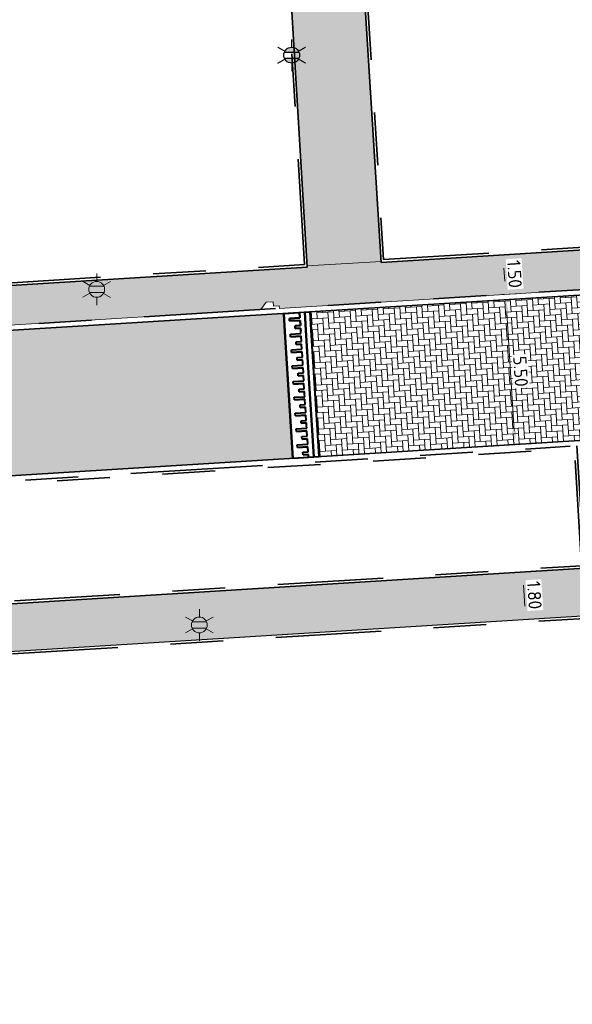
# Model space of a CAD drawing. Header units: metres. Extents: x 162305 to 163132, y 502542 to 502928.
# Tile 25 of 222: x 162465 to 162486, y 502634 to 502672. Entities that reach past the tile are written whole.
import ezdxf
from ezdxf.enums import TextEntityAlignment as Align

# ---------------------------------------------------------------- set-up
doc = ezdxf.new("R2010")
doc.units = ezdxf.units.M
for name, pattern in [('VH-OPSLUITBAND-SO', [10, 4, -2, 2, -2]), ('VH-TROTTOIRBAND-SO', [15, 5, -2, 2, -2, 2, -2]), ('ZZ-HIDDEN-SO', [4, 2, -2])]:
    doc.linetypes.add(name, pattern=pattern)
for name, color, linetype, lineweight, true_color in [('B-WE-OV-LICHTMAST-S-200', 190, 'Continuous', 18, 0x7f00ff), ('N-BH-VH-VERHARDING_TEGEL-Grijs', 253, 'Continuous', 13, 0x828282), ('N-WE-OV-LICHTMAST-S-200', 190, 'Continuous', 25, 0x7f00ff), ('N-WE-VH-KANTOPSLUITING_OPSLUITBAND_100X200-G', 150, 'VH-OPSLUITBAND-SO', 35, 0x007fff), ('N-WE-VH-KANTOPSLUITING_TROTTOIRBAND_180X200-G', 6, 'VH-TROTTOIRBAND-SO', 35, 0xff00ff)]:
    doc.layers.add(name, color=color, linetype=linetype, lineweight=lineweight, true_color=true_color)
for name, color, linetype, lineweight in [('N-BH-VH-DREMPEL_BESTRAAT_30KMU-G', 7, 'Continuous', 40), ('N-BH-VH-VERHARDING_BETONSTRAATSTEEN-Dremplateau', 1, 'Continuous', 13), ('N-WB-BANDEN-VOORKANTBAND', 2, 'Continuous', 30), ('N-WE-GR-GRAS-A-200', 62, 'Continuous', 18), ('N-WE-VH-KANTOPSLUITING_BETONRUG-G', 7, 'ZZ-HIDDEN-SO', 35), ('N-WE-VH-KANTOPSLUITING_VOORKANTBAND-G', 50, 'Continuous', 35), ('N-WE-VH-OPENVERHARDING_BETONSTRAATSTEEN-A', 92, 'Continuous', 18), ('N-WE-VH-OPENVERHARDING_BETONSTRAATSTEEN-A-200', 92, 'Continuous', 18), ('N-WE-VH-OPENVERHARDING_TEGEL-A', 92, 'Continuous', 18), ('X-XX-AL-M', 7, 'Continuous', 18)]:
    doc.layers.add(name, color=color, linetype=linetype, lineweight=lineweight)
doc.layers.add('X-XX-AL-HULPLIJN 01-G', color=1, linetype='Continuous', lineweight=18, true_color=0xff0000, plot=False)
doc.styles.add('NLCS-ISO', font='NLCS-ISO.ttf')
doc.styles.add('NLCS-ISO-M200-T25', font='NLCS-ISO.ttf', dxfattribs={"height": 0.5})
doc.dimstyles.new('NLCS-M200-T25-PIJL_L2_H2', dxfattribs={"dimscale": 0.2, "dimtxt": 2.5, "dimasz": 2.5, "dimexe": 2, "dimexo": 2, "dimgap": 0.7, "dimtad": 1, "dimzin": 0, "dimdsep": 46, "dimtxsty": 'NLCS-ISO-M200-T25', "dimcen": 0, "dimdle": 2, "dimclrd": 256, "dimclre": 256, "dimclrt": 256, "dimazin": 0, "dimtfac": 1, "dimtdec": 3, "dimtofl": 0, "dimtmove": 0, "dimatfit": 3, "dimfxl": 2, "dimfxlon": 1, "dimtfillclr": 256, "dimtolj": 1, "dimtzin": 0, "dimlwd": -1, "dimlwe": -1, "dimarcsym": 0})
pattern_1 = [(3.03605687, (0, 0), (0.29163426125, 0.165678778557), [0.3, -0.3]), (93.03605687, (0, 0), (-0.29957892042, -0.01588931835), [])]

# ---------------------------------------------------------------- blocks, each defined once
blk = doc.blocks.new('AnonymousCell121')
at = {"layer": 'N-BH-VH-DREMPEL_BESTRAAT_30KMU-G'}
for p, q in [((-0.669, 2.714), (-0.071, 2.751)), ((-0.626, 2.015), (-0.669, 2.714)), ((-0.626, 2.015), (-0.669, 2.714)), ((-0.669, 2.714), (-0.626, 2.015)), ((-0.626, 2.015), (-0.669, 2.714)), ((-0.058, 2.551), (-0.071, 2.751)), ((-0.071, 2.751), (-0.058, 2.551)), ((-0.058, 2.551), (-0.071, 2.751)), ((-0.071, 2.751), (-0.058, 2.551)), ((0.129, 2.763), (0.329, 2.776)), ((0.172, 2.065), (0.129, 2.763)), ((0.129, 2.763), (0.172, 2.065)), ((0.129, 2.763), (0.172, 2.065)), ((0.172, 2.065), (0.129, 2.763)), ((0.372, 2.077), (0.329, 2.776)), ((0.372, 2.077), (0.329, 2.776)), ((0.372, 2.077), (0.329, 2.776)), ((0.329, 2.776), (0.372, 2.077)), ((-0.457, 2.527), (-0.058, 2.551)), ((-0.058, 2.551), (-0.457, 2.527)), ((-0.457, 2.527), (-0.058, 2.551)), ((-0.058, 2.551), (-0.457, 2.527)), ((-0.451, 2.427), (-0.457, 2.527)), ((-0.457, 2.527), (-0.451, 2.427)), ((-0.451, 2.427), (-0.457, 2.527)), ((-0.457, 2.527), (-0.451, 2.427)), ((-0.451, 2.427), (-0.052, 2.451)), ((-0.451, 2.427), (-0.052, 2.451)), ((-0.052, 2.451), (-0.451, 2.427)), ((-0.451, 2.427), (-0.052, 2.451)), ((-0.239, 2.239), (-0.04, 2.252)), ((-0.04, 2.252), (-0.239, 2.239)), ((-0.239, 2.239), (-0.04, 2.252)), ((-0.04, 2.252), (-0.239, 2.239)), ((-0.04, 2.252), (-0.052, 2.451)), ((-0.052, 2.451), (-0.04, 2.252)), ((-0.04, 2.252), (-0.052, 2.451)), ((-0.052, 2.451), (-0.04, 2.252)), ((-0.552, 0.817), (-0.626, 2.015)), ((-0.626, 2.015), (-0.552, 0.817)), ((-0.42, 1.928), (-0.021, 1.952)), ((-0.42, 1.928), (-0.021, 1.952)), ((-0.414, 1.828), (-0.42, 1.928)), ((-0.414, 1.828), (-0.42, 1.928)), ((-0.233, 2.14), (-0.239, 2.239)), ((-0.239, 2.239), (-0.233, 2.14)), ((-0.233, 2.14), (-0.239, 2.239)), ((-0.239, 2.239), (-0.233, 2.14)), ((-0.233, 2.14), (-0.033, 2.152)), ((-0.233, 2.14), (-0.033, 2.152)), ((-0.033, 2.152), (-0.233, 2.14)), ((-0.233, 2.14), (-0.033, 2.152)), ((-0.027, 2.052), (-0.033, 2.152)), ((-0.033, 2.152), (-0.027, 2.052)), ((-0.027, 2.052), (-0.033, 2.152)), ((-0.033, 2.152), (-0.027, 2.052)), ((-0.021, 1.952), (-0.027, 2.052)), ((-0.021, 1.952), (-0.027, 2.052)), ((0.247, 0.867), (0.172, 2.065)), ((0.172, 2.065), (0.247, 0.867)), ((0.446, 0.879), (0.372, 2.077)), ((0.446, 0.879), (0.372, 2.077)), ((-0.414, 1.828), (-0.015, 1.853)), ((-0.015, 1.853), (-0.414, 1.828)), ((-0.202, 1.641), (-0.002, 1.653)), ((-0.202, 1.641), (-0.002, 1.653)), ((-0.196, 1.541), (-0.202, 1.641)), ((-0.196, 1.541), (-0.202, 1.641)), ((-0.196, 1.541), (0.004, 1.553)), ((0.004, 1.553), (-0.196, 1.541)), ((-0.002, 1.653), (-0.015, 1.853)), ((-0.002, 1.653), (-0.015, 1.853)), ((0.016, 1.354), (0.004, 1.553)), ((0.016, 1.354), (0.004, 1.553)), ((-0.383, 1.329), (0.016, 1.354)), ((-0.383, 1.329), (0.016, 1.354)), ((-0.377, 1.229), (-0.383, 1.329)), ((-0.377, 1.229), (-0.383, 1.329)), ((-0.377, 1.229), (0.022, 1.254)), ((0.022, 1.254), (-0.377, 1.229)), ((0.035, 1.054), (0.022, 1.254)), ((0.035, 1.054), (0.022, 1.254)), ((-0.477, -0.38), (-0.552, 0.817)), ((-0.552, 0.817), (-0.477, -0.38)), ((-0.346, 0.73), (0.053, 0.755)), ((-0.346, 0.73), (0.053, 0.755)), ((-0.165, 1.042), (0.035, 1.054)), ((-0.165, 1.042), (0.035, 1.054)), ((-0.159, 0.942), (-0.165, 1.042)), ((-0.159, 0.942), (-0.165, 1.042)), ((-0.159, 0.942), (0.041, 0.954)), ((0.041, 0.954), (-0.159, 0.942)), ((0.047, 0.855), (0.041, 0.954)), ((0.047, 0.855), (0.041, 0.954)), ((0.053, 0.755), (0.047, 0.855)), ((0.053, 0.755), (0.047, 0.855)), ((0.321, -0.331), (0.247, 0.867)), ((0.247, 0.867), (0.321, -0.331)), ((0.521, -0.318), (0.446, 0.879)), ((0.521, -0.318), (0.446, 0.879)), ((-0.34, 0.63), (-0.346, 0.73)), ((-0.34, 0.63), (-0.346, 0.73)), ((-0.34, 0.63), (0.06, 0.655)), ((0.06, 0.655), (-0.34, 0.63)), ((-0.128, 0.443), (0.072, 0.455)), ((-0.128, 0.443), (0.072, 0.455)), ((-0.122, 0.343), (-0.128, 0.443)), ((-0.122, 0.343), (-0.128, 0.443)), ((0.072, 0.455), (0.06, 0.655)), ((0.072, 0.455), (0.06, 0.655)), ((-0.309, 0.131), (0.09, 0.156)), ((-0.309, 0.131), (0.09, 0.156)), ((-0.303, 0.031), (-0.309, 0.131)), ((-0.303, 0.031), (-0.309, 0.131)), ((-0.303, 0.031), (0.097, 0.056)), ((0.097, 0.056), (-0.303, 0.031)), ((-0.122, 0.343), (0.078, 0.356)), ((0.078, 0.356), (-0.122, 0.343)), ((0.09, 0.156), (0.078, 0.356)), ((0.09, 0.156), (0.078, 0.356)), ((0.109, -0.144), (0.097, 0.056)), ((0.109, -0.144), (0.097, 0.056)), ((-0.091, -0.156), (0.109, -0.144)), ((-0.091, -0.156), (0.109, -0.144)), ((-0.084, -0.256), (-0.091, -0.156)), ((-0.084, -0.256), (-0.091, -0.156)), ((-0.084, -0.256), (0.115, -0.243)), ((0.115, -0.243), (-0.084, -0.256)), ((0.121, -0.343), (0.115, -0.243)), ((0.121, -0.343), (0.115, -0.243)), ((0.128, -0.443), (0.121, -0.343)), ((0.128, -0.443), (0.121, -0.343)), ((0.395, -1.528), (0.321, -0.331)), ((0.321, -0.331), (0.395, -1.528)), ((0.595, -1.516), (0.521, -0.318)), ((0.595, -1.516), (0.521, -0.318)), ((-0.403, -1.578), (-0.477, -0.38)), ((-0.477, -0.38), (-0.403, -1.578)), ((-0.272, -0.468), (0.128, -0.443)), ((-0.272, -0.468), (0.128, -0.443)), ((-0.265, -0.568), (-0.272, -0.468)), ((-0.265, -0.568), (-0.272, -0.468)), ((-0.265, -0.568), (0.134, -0.543)), ((0.134, -0.543), (-0.265, -0.568)), ((-0.053, -0.755), (0.146, -0.742)), ((-0.053, -0.755), (0.146, -0.742)), ((0.146, -0.742), (0.134, -0.543)), ((0.146, -0.742), (0.134, -0.543)), ((-0.234, -1.067), (0.165, -1.042)), ((-0.234, -1.067), (0.165, -1.042)), ((-0.228, -1.166), (-0.234, -1.067)), ((-0.228, -1.166), (-0.234, -1.067)), ((-0.047, -0.855), (-0.053, -0.755)), ((-0.047, -0.855), (-0.053, -0.755)), ((-0.047, -0.855), (0.152, -0.842)), ((0.152, -0.842), (-0.047, -0.855)), ((0.165, -1.042), (0.152, -0.842)), ((0.165, -1.042), (0.152, -0.842)), ((-0.228, -1.166), (0.171, -1.142)), ((0.171, -1.142), (-0.228, -1.166)), ((-0.016, -1.354), (0.183, -1.341)), ((-0.016, -1.354), (0.183, -1.341)), ((-0.01, -1.453), (-0.016, -1.354)), ((-0.01, -1.453), (-0.016, -1.354)), ((-0.01, -1.453), (0.19, -1.441)), ((0.19, -1.441), (-0.01, -1.453)), ((0.183, -1.341), (0.171, -1.142)), ((0.183, -1.341), (0.171, -1.142)), ((0.196, -1.541), (0.19, -1.441)), ((0.196, -1.541), (0.19, -1.441)), ((-0.329, -2.776), (-0.403, -1.578)), ((-0.403, -1.578), (-0.329, -2.776)), ((-0.197, -1.665), (0.202, -1.641)), ((-0.197, -1.665), (0.202, -1.641)), ((-0.191, -1.765), (-0.197, -1.665)), ((-0.191, -1.765), (-0.197, -1.665)), ((-0.191, -1.765), (0.208, -1.74)), ((0.208, -1.74), (-0.191, -1.765)), ((0.202, -1.641), (0.196, -1.541)), ((0.202, -1.641), (0.196, -1.541)), ((0.221, -1.94), (0.208, -1.74)), ((0.221, -1.94), (0.208, -1.74)), ((0.47, -2.726), (0.395, -1.528)), ((0.395, -1.528), (0.47, -2.726)), ((0.669, -2.714), (0.595, -1.516)), ((0.669, -2.714), (0.595, -1.516)), ((-0.16, -2.264), (0.239, -2.239)), ((-0.16, -2.264), (0.239, -2.239)), ((0.021, -1.952), (0.221, -1.94)), ((0.021, -1.952), (0.221, -1.94)), ((0.027, -2.052), (0.021, -1.952)), ((0.027, -2.052), (0.021, -1.952)), ((0.027, -2.052), (0.227, -2.04)), ((0.227, -2.04), (0.027, -2.052)), ((0.239, -2.239), (0.227, -2.04)), ((0.239, -2.239), (0.227, -2.04)), ((-0.154, -2.364), (-0.16, -2.264)), ((-0.154, -2.364), (-0.16, -2.264)), ((-0.154, -2.364), (0.245, -2.339)), ((0.245, -2.339), (-0.154, -2.364)), ((0.058, -2.551), (0.258, -2.539)), ((0.058, -2.551), (0.258, -2.539)), ((0.064, -2.651), (0.058, -2.551)), ((0.064, -2.651), (0.058, -2.551)), ((0.258, -2.539), (0.245, -2.339)), ((0.258, -2.539), (0.245, -2.339)), ((-0.329, -2.776), (0.669, -2.714)), ((-0.329, -2.776), (0.27, -2.739)), ((0.064, -2.651), (0.264, -2.639)), ((0.264, -2.639), (0.064, -2.651)), ((0.27, -2.739), (0.264, -2.639)), ((0.27, -2.739), (0.264, -2.639)), ((0.47, -2.726), (0.669, -2.714))]:
    blk.add_line(p, q, dxfattribs=at)
blk = doc.blocks.new('*D83')
at = {"layer": 'Defpoints', "color": 0, "transparency": 16777216}
for p in [(162482.69, 502662.698), (162482.427, 502661.179)]:
    blk.add_point(p, dxfattribs=at)
at = {"layer": 'X-XX-AL-M', "transparency": 16777216}
for p, q in [((162482.876, 502662.71), (162483.275, 502662.735)), ((162482.907, 502662.211), (162482.938, 502661.712)), ((162482.827, 502661.204), (162483.368, 502661.237))]:
    blk.add_line(p, q, dxfattribs=at)
for points in [[(162482.99, 502662.216), (162482.824, 502662.206), (162482.876, 502662.71)], [(162483.021, 502661.717), (162482.855, 502661.707), (162482.969, 502661.213)]]:
    blk.add_solid(points, dxfattribs=at)
at = {"layer": 'X-XX-AL-M', "transparency": 16777216, "insert": (162483.312, 502661.985), "char_height": 0.5, "attachment_point": 5, "rotation": 273.5531, "style": 'NLCS-ISO-M200-T25', "bg_fill": 3, "box_fill_scale": 1.1, "bg_fill_color": 256, "bg_fill_true_color": 13158600, "bg_fill_transparency": 0}
blk.add_mtext('\\A1;1.50', dxfattribs=at)
at = {"layer": 'Defpoints', "color": 0, "transparency": 16777216}
blk.add_point((162482.969, 502661.213), dxfattribs=at)
blk = doc.blocks.new('*D84')
at = {"layer": 'Defpoints', "color": 0, "transparency": 16777216}
for p in [(162482.981, 502661.013), (162483.588, 502661.051), (162484.048, 502655.569)]:
    blk.add_point(p, dxfattribs=at)
at = {"layer": 'X-XX-AL-M', "transparency": 16777216}
for p, q in [((162483.189, 502661.026), (162482.582, 502660.988)), ((162483.291, 502656.023), (162483.012, 502660.514)), ((162483.648, 502655.544), (162482.923, 502655.499))]:
    blk.add_line(p, q, dxfattribs=at)
for points in [[(162483.095, 502660.519), (162482.929, 502660.509), (162482.981, 502661.013)], [(162483.374, 502656.028), (162483.208, 502656.018), (162483.322, 502655.524)]]:
    blk.add_solid(points, dxfattribs=at)
at = {"layer": 'X-XX-AL-M', "transparency": 16777216, "insert": (162483.541, 502658.293), "char_height": 0.5, "attachment_point": 5, "rotation": 273.5531, "style": 'NLCS-ISO-M200-T25', "bg_fill": 3, "box_fill_scale": 1.1, "bg_fill_color": 256, "bg_fill_true_color": 13158600, "bg_fill_transparency": 0}
blk.add_mtext('\\A1;5.50', dxfattribs=at)
blk = doc.blocks.new('*D85')
at = {"layer": 'Defpoints', "color": 0, "transparency": 16777216}
blk.add_point((162483.513, 502650.676), dxfattribs=at)
at = {"layer": 'X-XX-AL-M', "transparency": 16777216}
for p, q in [((162483.619, 502650.683), (162484.018, 502650.708)), ((162483.7, 502649.385), (162483.65, 502650.184)), ((162483.731, 502648.886), (162483.331, 502648.861))]:
    blk.add_line(p, q, dxfattribs=at)
for points in [[(162483.733, 502650.189), (162483.567, 502650.179), (162483.619, 502650.683)], [(162483.783, 502649.39), (162483.617, 502649.38), (162483.731, 502648.886)]]:
    blk.add_solid(points, dxfattribs=at)
at = {"layer": 'X-XX-AL-M', "transparency": 16777216, "insert": (162484.064, 502649.809), "char_height": 0.5, "attachment_point": 5, "rotation": 273.5531, "style": 'NLCS-ISO-M200-T25', "bg_fill": 3, "box_fill_scale": 1.1, "bg_fill_color": 256, "bg_fill_true_color": 13158600, "bg_fill_transparency": 0}
blk.add_mtext('\\A1;1.80', dxfattribs=at)
at = {"layer": 'Defpoints', "color": 0, "transparency": 16777216}
for p in [(162483.619, 502650.683), (162483.731, 502648.886)]:
    blk.add_point(p, dxfattribs=at)
blk = doc.blocks.new('B-SOV-LICHTMAST-SO')
for p, q in [((0, 1.5), (0, 3)), ((-1.3, 0.75), (-2.6, 1.5)), ((1.3, 0.75), (2.6, 1.5)), ((-1.3, -0.75), (-2.6, -1.5)), ((0, -1.5), (0, -3)), ((1.3, -0.75), (2.6, -1.5))]:
    blk.add_line(p, q)
at = {"flags": 128}
for points in [[(-1.38, 0.59), (1.38, 0.59)], [(-1.38, -0.59), (1.38, -0.59)]]:
    blk.add_lwpolyline(points, dxfattribs=at)
blk.add_circle((0, 0), 1.5)
at = {"style": 'NLCS-ISO'}
blk.add_attdef('TYPE', text='', height=1.8, dxfattribs=at).set_placement((0, 3), align=Align.BOTTOM_CENTER)
blk = doc.blocks.new('SOV-LICHTMAST-SO')
h = blk.add_hatch(color=256)
h.paths.add_polyline_path([(1.38, 0.59, 0.658505), (-1.38, 0.59)])
h.paths.add_polyline_path([(-1.38, -0.59, 0.658505), (1.38, -0.59)])
at = {"flags": 128}
for points in [[(0, 1.5), (0, 3)], [(-2.6, 1.5), (-1.3, 0.75)], [(-1.38, 0.59), (1.38, 0.59)], [(1.3, 0.75), (2.6, 1.5)], [(-2.6, -1.5), (-1.3, -0.75)], [(-1.38, -0.59), (1.38, -0.59)], [(0, -1.5), (0, -3)], [(2.6, -1.5), (1.3, -0.75)]]:
    blk.add_lwpolyline(points, dxfattribs=at)
blk.add_circle((0, 0), 1.5)
at = {"style": 'NLCS-ISO'}
blk.add_attdef('TYPE', text='', height=1.8, dxfattribs=at).set_placement((0, 3), align=Align.BOTTOM_CENTER)

msp = doc.modelspace()

# ---------------------------------------------------------------- hatches: boundary and pattern name
at = {"layer": 'N-WE-GR-GRAS-A-200'}
h = msp.add_hatch(dxfattribs=at)
h.set_pattern_fill('AGR-GRAS_02-SO', color=256, scale=0.2, style=0, pattern_type=2)
h.set_pattern_definition([(0, (0, 0), (2, 2), [0.5, -1.5]), (0, (1.1, 1.2), (2, 2), [0.5, -1.5]), (90, (0.2, 0.7), (-2, 2), [0.5, -1.5]), (90, (1, 1.4), (-2, 2), [0.5, -1.5]), (45, (0.4, 1.4), (0, 2), [0.5, -2.328427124]), (135, (1.1, 0), (-2, 0), [0.5, -2.328427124]), (26.5650512, (0.5, 0.6), (2, 8e-10), [0.5, -3.972135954]), (26.5650512, (1.4, 1.6), (2, 8e-10), [0.5, -3.972135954]), (63.43494882, (1.4, 0), (1e-10, 2), [0.5, -3.972135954]), (63.43494882, (0.5, 0.9), (1e-10, 2), [0.5, -3.972135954]), (63.43494882, (1.2, 0.4), (1e-10, 2), [0.5, -3.972135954]), (116.5650512, (0, 1.1), (-8e-10, 2), [0.5, -3.972135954]), (153.43494882, (0.4, 0.3), (-2, 1e-10), [0.5, -3.972135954])])
h.paths.add_polyline_path([(162421.517, 502819.726), (162435.034, 502820.576), (162435.169, 502820.432), (162435.343, 502820.275), (162435.553, 502820.121), (162435.897, 502819.944), (162436.228, 502819.841), (162436.649, 502819.789), (162442.014, 502820.095), (162442.181, 502820.21), (162442.325, 502817.953), (162445.008, 502818.123), (162446.244, 502817.251), (162443.192, 502817.061), (162443.511, 502811.925), (162442.505, 502811.858), (162442.17, 502817.226), (162424.634, 502816.13), (162424.643, 502815.982), (162424.967, 502810.771), (162422.081, 502810.59)])
edge = h.paths.add_edge_path(flags=16)
edge.add_ellipse((162362.043, 502852.57), major_axis=(-0.0024, 0.0374), ratio=0.999228, start_angle=0, end_angle=360, ccw=False)
edge = h.paths.add_edge_path(flags=16)
edge.add_ellipse((162362.585, 502843.074), major_axis=(-0.0024, 0.0374), ratio=0.999228, start_angle=0, end_angle=360, ccw=False)
edge = h.paths.add_edge_path(flags=16)
edge.add_ellipse((162361.375, 502862.47), major_axis=(-0.0024, 0.0374), ratio=0.999228, start_angle=0, end_angle=360, ccw=False)
h.paths.add_polyline_path([(162362.219, 502859.55), (162362.319, 502859.557), (162363.515, 502840.078), (162363.415, 502840.072), (162363.443, 502839.623), (162363.543, 502839.629), (162363.629, 502838.217), (162362.822, 502838.159), (162362.786, 502838.484), (162362.788, 502838.484), (162362.758, 502838.774), (162362.163, 502845.491), (162360.898, 502866.676), (162361.878, 502866.739), (162362.291, 502860.006), (162362.191, 502860)])
h.paths.add_polyline_path([(162370.36, 502859.13), (162370.182, 502861.923), (162370.463, 502861.92), (162370.486, 502861.402), (162370.779, 502861.415), (162370.814, 502860.896), (162371.337, 502860.935), (162371.387, 502859.961), (162371.777, 502859.979), (162371.78, 502859.223)])
edge = h.paths.add_edge_path(flags=16)
edge.add_ellipse((162389.544, 502924.307), major_axis=(-0.0024, 0.0375), ratio=0.999228, start_angle=0, end_angle=360, ccw=False)
edge = h.paths.add_edge_path(flags=16)
edge.add_ellipse((162379.964, 502923.711), major_axis=(-0.0024, 0.0375), ratio=0.999228, start_angle=0, end_angle=360, ccw=False)
h.paths.add_polyline_path([(162371.042, 502923.041), (162371.029, 502923.547), (162371.022, 502923.655), (162398.112, 502925.305), (162398.145, 502924.764)])
edge = h.paths.add_edge_path(flags=16)
edge.add_ellipse((162472.361, 502871.473), major_axis=(-0.0024, 0.0375), ratio=0.999228, start_angle=0, end_angle=360, ccw=False)
edge = h.paths.add_edge_path(flags=16)
edge.add_ellipse((162472.286, 502872.403), major_axis=(-0.0024, 0.0375), ratio=0.999228, start_angle=0, end_angle=360, ccw=False)
edge = h.paths.add_edge_path(flags=16)
edge.add_ellipse((162481.311, 502872.974), major_axis=(-0.0024, 0.0375), ratio=0.999228, start_angle=0, end_angle=360, ccw=False)
edge = h.paths.add_edge_path(flags=16)
edge.add_ellipse((162481.4, 502872.078), major_axis=(-0.0024, 0.0375), ratio=0.999228, start_angle=0, end_angle=360, ccw=False)
edge = h.paths.add_edge_path(flags=16)
edge.add_ellipse((162491.481, 502873.637), major_axis=(-0.0024, 0.0375), ratio=0.999228, start_angle=0, end_angle=360, ccw=False)
edge = h.paths.add_edge_path()
edge.add_line((162491.614, 502871.718), (162490.496, 502871.657))
edge.add_line((162490.496, 502871.657), (162490.491, 502871.77))
edge.add_line((162490.491, 502871.77), (162478.157, 502870.992))
edge.add_line((162478.157, 502870.992), (162470.974, 502870.605))
edge.add_line((162470.974, 502870.605), (162470.856, 502872.5))
edge.add_line((162470.856, 502872.5), (162485.627, 502873.415))
edge.add_line((162485.627, 502873.415), (162493.227, 502873.874))
edge.add_line((162493.227, 502873.874), (162492.846, 502880.392))
edge.add_line((162492.846, 502880.392), (162493.987, 502880.465))
edge.add_line((162493.987, 502880.465), (162494.519, 502871.874))
edge.add_line((162494.519, 502871.874), (162491.646, 502871.719))
edge.add_ellipse((162491.628, 502871.752), major_axis=(-0.0024, 0.0375), ratio=0.999228, start_angle=204.2611, end_angle=514.6215)
h.paths.add_polyline_path([(162503.076, 502855.443), (162503.175, 502855.449), (162503.182, 502855.349), (162507.723, 502855.63), (162508.325, 502845.898), (162508.826, 502845.929), (162509.922, 502845.996), (162508.48, 502869.305), (162502.561, 502868.939), (162502.362, 502868.295), (162502.373, 502866.891)])
h.paths.add_polyline_path([(162538.734, 502870.453), (162538.737, 502870.459), (162538.743, 502870.478), (162538.747, 502870.497), (162538.75, 502870.516), (162538.751, 502870.535), (162538.75, 502870.553), (162538.747, 502870.572), (162538.743, 502870.591), (162538.737, 502870.611), (162538.729, 502870.629), (162538.722, 502870.641), (162538.703, 502870.938), (162537.951, 502870.89), (162537.968, 502870.619), (162537.965, 502870.611), (162537.958, 502870.591), (162537.954, 502870.572), (162537.952, 502870.553), (162537.951, 502870.535), (162537.952, 502870.516), (162537.954, 502870.497), (162537.958, 502870.478), (162537.965, 502870.459), (162537.973, 502870.44), (162537.98, 502870.426), (162537.999, 502870.138), (162538.751, 502870.186)], flags=16)
edge = h.paths.add_edge_path(flags=16)
edge.add_ellipse((162531.906, 502869.982), major_axis=(-0.25, 0), ratio=1, start_angle=-146.5113, end_angle=206.759, ccw=False)
edge.add_line((162532.115, 502870.12), (162532.13, 502870.095))
edge = h.paths.add_edge_path(flags=16)
edge.add_ellipse((162511.919, 502869.277), major_axis=(-0.0024, 0.0375), ratio=0.999228, start_angle=0, end_angle=360, ccw=False)
edge = h.paths.add_edge_path(flags=16)
edge.add_ellipse((162522.497, 502868.462), major_axis=(-0.0024, 0.0375), ratio=0.999228, start_angle=0, end_angle=360, ccw=False)
edge = h.paths.add_edge_path(flags=16)
edge.add_ellipse((162522.447, 502869.89), major_axis=(-0.0024, 0.0375), ratio=0.999228, start_angle=0, end_angle=360, ccw=False)
edge = h.paths.add_edge_path(flags=16)
edge.add_ellipse((162532.379, 502869.057), major_axis=(-0.0024, 0.0375), ratio=0.999228, start_angle=0, end_angle=360, ccw=False)
edge = h.paths.add_edge_path()
edge.add_line((162511.902, 502867.747), (162510.21, 502867.645))
edge.add_line((162510.21, 502867.645), (162510.109, 502869.306))
edge.add_line((162510.109, 502869.306), (162538.74, 502871.078))
edge.add_line((162538.74, 502871.078), (162538.844, 502869.377))
edge.add_line((162538.844, 502869.377), (162511.943, 502867.75))
edge.add_ellipse((162511.92, 502867.78), major_axis=(-0.0024, 0.0375), ratio=0.999228, start_angle=212.8954, end_angle=506.7392)
edge = h.paths.add_edge_path(flags=16)
edge.add_ellipse((162554.017, 502704.407), major_axis=(-0.25, 0), ratio=1, start_angle=-19.7806, end_angle=333.4897, ccw=False)
edge.add_line((162553.781, 502704.492), (162553.793, 502704.519))
edge = h.paths.add_edge_path()
edge.add_ellipse((162551.443, 502714.761), major_axis=(-0.579, 0), ratio=1, start_angle=88.3276, end_angle=98.4248)
edge.add_line((162551.528, 502714.188), (162556.303, 502714.513))
edge.add_line((162556.303, 502714.513), (162556.577, 502710.125))
edge.add_line((162556.577, 502710.125), (162556.776, 502710.137))
edge.add_line((162556.776, 502710.137), (162556.846, 502709.236))
edge.add_line((162556.846, 502709.236), (162552.732, 502708.974))
edge.add_line((162552.732, 502708.974), (162552.986, 502704.982))
edge.add_line((162552.986, 502704.982), (162557.154, 502705.248))
edge.add_line((162557.154, 502705.248), (162557.171, 502705.029))
edge.add_line((162557.171, 502705.029), (162577.095, 502706.273))
edge.add_line((162577.095, 502706.273), (162577.219, 502706.826))
edge.add_line((162577.219, 502706.826), (162577.305, 502705.378))
edge.add_line((162577.305, 502705.378), (162549.792, 502703.693))
edge.add_line((162549.792, 502703.693), (162549.16, 502713.814))
edge.add_line((162549.16, 502713.814), (162549.362, 502713.826))
edge.add_line((162549.362, 502713.826), (162549.356, 502713.926))
edge.add_line((162549.356, 502713.926), (162550.264, 502713.982))
edge.add_ellipse((162550.22, 502714.681), major_axis=(-0.7, 0), ratio=1, start_angle=93.5531, end_angle=128.9932)
edge.add_line((162550.661, 502714.137), (162551.426, 502714.182))
edge = h.paths.add_edge_path(flags=16)
edge.add_ellipse((162508.182, 502708.963), major_axis=(-0.0024, 0.0375), ratio=0.999228, start_angle=0, end_angle=360, ccw=False)
edge = h.paths.add_edge_path(flags=16)
edge.add_ellipse((162498.418, 502708.139), major_axis=(-0.0024, 0.0375), ratio=0.999228, start_angle=0, end_angle=360, ccw=False)
edge = h.paths.add_edge_path(flags=16)
edge.add_ellipse((162487.929, 502707.676), major_axis=(-0.0024, 0.0375), ratio=0.999228, start_angle=0, end_angle=360, ccw=False)
edge = h.paths.add_edge_path(flags=16)
edge.add_ellipse((162478.214, 502707.105), major_axis=(-0.0024, 0.0375), ratio=0.999228, start_angle=0, end_angle=360, ccw=False)
h.paths.add_polyline_path([(162476.685, 502707.087), (162505.879, 502708.912), (162539.79, 502710.978), (162539.851, 502709.987), (162476.746, 502706.099)])
edge = h.paths.add_edge_path(flags=16)
edge.add_ellipse((162395.834, 502721.362), major_axis=(-0.0024, 0.0374), ratio=0.999228, start_angle=0, end_angle=360, ccw=False)
edge = h.paths.add_edge_path(flags=16)
edge.add_ellipse((162396.47, 502711.185), major_axis=(-0.0024, 0.0374), ratio=0.999228, start_angle=0, end_angle=360, ccw=False)
edge = h.paths.add_edge_path()
edge.add_line((162395.383, 502731.715), (162396.765, 502708.907))
edge.add_line((162396.765, 502708.907), (162397.036, 502704.3))
edge.add_line((162397.036, 502704.3), (162396.295, 502704.256))
edge.add_line((162396.295, 502704.256), (162395.798, 502704.697))
edge.add_line((162395.798, 502704.697), (162394.018, 502733.935))
edge.add_line((162394.018, 502733.935), (162394.9, 502734.934))
edge.add_line((162394.9, 502734.934), (162395.187, 502734.952))
edge.add_line((162395.187, 502734.952), (162395.379, 502731.782))
edge.add_ellipse((162395.364, 502731.747), major_axis=(-0.0024, 0.0374), ratio=0.999228, start_angle=333.5251, end_angle=566.1217)
edge = h.paths.add_edge_path(flags=16)
edge.add_ellipse((162599.331, 502707.364), major_axis=(-0.0024, 0.0375), ratio=0.999228, start_angle=0, end_angle=360, ccw=False)
edge = h.paths.add_edge_path(flags=16)
edge.add_ellipse((162589.565, 502706.823), major_axis=(-0.0024, 0.0375), ratio=0.999228, start_angle=0, end_angle=360, ccw=False)
edge = h.paths.add_edge_path()
edge.add_ellipse((162583.961, 502706.24), major_axis=(-0.25, 0), ratio=1, start_angle=93.4892, end_angle=273.4892)
edge.add_line((162583.945, 502706.489), (162583.943, 502706.535))
edge.add_line((162583.943, 502706.535), (162608.977, 502708.062))
edge.add_line((162608.977, 502708.062), (162609.022, 502707.322))
edge.add_line((162609.022, 502707.322), (162583.988, 502705.788))
edge.add_line((162583.988, 502705.788), (162583.976, 502705.99))
edge = h.paths.add_edge_path(flags=16)
edge.add_ellipse((162616.144, 502666.519), major_axis=(-0.0024, 0.0374), ratio=0.999228, start_angle=0, end_angle=360, ccw=False)
edge = h.paths.add_edge_path(flags=16)
edge.add_ellipse((162615.418, 502676.401), major_axis=(-0.0024, 0.0374), ratio=0.999228, start_angle=0, end_angle=360, ccw=False)
edge = h.paths.add_edge_path()
edge.add_ellipse((162615.429, 502664.807), major_axis=(-0.25, 0), ratio=1, start_angle=33.4892, end_angle=333.4892)
edge.add_line((162615.205, 502664.919), (162615.153, 502664.945))
edge.add_line((162615.153, 502664.945), (162613.958, 502684.042))
edge.add_line((162613.958, 502684.042), (162615.141, 502684.116))
edge.add_line((162615.141, 502684.116), (162615.159, 502683.799))
edge.add_line((162615.159, 502683.799), (162616.307, 502665.548))
edge.add_line((162616.307, 502665.548), (162616.303, 502665.534))
edge.add_line((162616.303, 502665.534), (162616.301, 502665.515))
edge.add_line((162616.301, 502665.515), (162616.3, 502665.496))
edge.add_line((162616.3, 502665.496), (162616.301, 502665.477))
edge.add_line((162616.301, 502665.477), (162616.303, 502665.458))
edge.add_line((162616.303, 502665.458), (162616.308, 502665.439))
edge.add_line((162616.308, 502665.439), (162616.314, 502665.42))
edge.add_line((162616.314, 502665.42), (162616.315, 502665.418))
edge.add_line((162616.315, 502665.418), (162616.722, 502658.942))
edge.add_line((162616.722, 502658.942), (162615.533, 502658.854))
edge.add_line((162615.533, 502658.854), (162615.172, 502664.637))
edge.add_line((162615.172, 502664.637), (162615.22, 502664.669))
h.paths.add_polyline_path([(162613.807, 502655.383), (162613.598, 502658.712), (162613.638, 502658.715), (162613.934, 502653.992), (162582.144, 502652.018), (162582.063, 502653.317)])
h.paths.add_polyline_path([(162630.424, 502647.556), (162630.699, 502642.626), (162628.4, 502642.494), (162627.777, 502642.458), (162627.786, 502642.278), (162603.433, 502640.765), (162603.114, 502645.897), (162602.077, 502645.841), (162602.105, 502645.392), (162602.141, 502645.394), (162602.467, 502640.049), (162633.855, 502641.963), (162634.145, 502641.982), (162633.881, 502644.367), (162633.717, 502645), (162633.378, 502645.727), (162632.876, 502646.364), (162632.286, 502646.854), (162631.624, 502647.211)])
edge = h.paths.add_edge_path(flags=16)
edge.add_ellipse((162567.845, 502652.2), major_axis=(-0.0024, 0.0375), ratio=0.999228, start_angle=0, end_angle=360, ccw=False)
edge = h.paths.add_edge_path()
edge.add_line((162548.046, 502650.768), (162548.03, 502651.015))
edge.add_line((162548.03, 502651.015), (162549.486, 502651.109))
edge.add_line((162549.486, 502651.109), (162549.486, 502650.517))
edge.add_line((162549.486, 502650.517), (162550.286, 502650.517))
edge.add_line((162550.286, 502650.517), (162550.286, 502651.16))
edge.add_line((162550.286, 502651.16), (162558.56, 502651.693))
edge.add_ellipse((162558.587, 502651.719), major_axis=(-0.0024, 0.0375), ratio=0.999228, start_angle=129.7834, end_angle=230.2968)
edge.add_line((162558.617, 502651.697), (162573.877, 502652.68))
edge.add_line((162573.877, 502652.68), (162573.944, 502651.609))
edge.add_line((162573.944, 502651.609), (162548.093, 502650.004))
edge.add_line((162548.093, 502650.004), (162548.05, 502650.705))
edge.add_ellipse((162548.028, 502650.735), major_axis=(-0.0024, 0.0375), ratio=0.999228, start_angle=211.6727, end_angle=328.1784)
edge = h.paths.add_edge_path(flags=16)
edge.add_ellipse((162430.665, 502659.865), major_axis=(-0.0024, 0.0375), ratio=0.999228, start_angle=0, end_angle=360, ccw=False)
edge = h.paths.add_edge_path(flags=16)
edge.add_ellipse((162420.419, 502659.642), major_axis=(-0.0024, 0.0375), ratio=0.999228, start_angle=0, end_angle=360, ccw=False)
edge = h.paths.add_edge_path(flags=16)
edge.add_ellipse((162411.256, 502659.155), major_axis=(-0.0024, 0.0375), ratio=0.999228, start_angle=0, end_angle=360, ccw=False)
h.paths.add_polyline_path([(162435.507, 502661.043), (162435.323, 502659.857), (162409.633, 502658.262), (162409.562, 502659.421), (162417.311, 502659.909), (162417.311, 502659.564), (162418.111, 502659.564), (162418.111, 502659.962)])
edge = h.paths.add_edge_path()
edge.add_arc((162406.536, 502665.135), 0.25, 314.1361, 386.759)
edge.add_line((162406.759, 502665.248), (162406.744, 502665.273))
edge.add_arc((162406.536, 502665.135), 0.25, 33.4892, 53.1521)
edge.add_line((162406.686, 502665.335), (162405.617, 502682.119))
edge.add_line((162405.617, 502682.119), (162404.587, 502699.361))
edge.add_line((162404.587, 502699.361), (162405.114, 502699.394))
edge.add_line((162405.114, 502699.394), (162407.566, 502659.298))
edge.add_line((162407.566, 502659.298), (162407.073, 502659.267))
edge.add_line((162407.073, 502659.267), (162407.068, 502659.343))
edge.add_line((162407.068, 502659.343), (162407.062, 502659.43))
edge.add_line((162407.062, 502659.43), (162406.71, 502664.956))
h.paths.add_polyline_path([(162384.175, 502626.989), (162385.046, 502626.592), (162372.825, 502599.014), (162371.335, 502595.495), (162370.722, 502593.495), (162370.394, 502591.743), (162370.27, 502590.819), (162370.22, 502589.04), (162370.38, 502587.03), (162370.565, 502585.909), (162371.415, 502583.295), (162372.193, 502581.707), (162370.908, 502584.33), (162369.966, 502586.806), (162369.747, 502588.04), (162369.616, 502589.543), (162369.609, 502591.028), (162369.765, 502592.585), (162370.157, 502594.429), (162370.745, 502596.215), (162373.739, 502603.155), (162382.073, 502622.389), (162383.982, 502627.016)])
h.paths.add_polyline_path([(162633.546, 502600.513), (162633.828, 502595.971), (162634.923, 502596.039), (162635.361, 502596.088), (162635.807, 502596.254), (162636.127, 502596.481), (162636.395, 502596.782), (162636.609, 502597.185), (162636.68, 502597.521), (162636.692, 502597.852), (162636.458, 502601.632), (162636.458, 502601.69), (162604.902, 502599.753), (162604.852, 502599.75), (162605.149, 502595.651), (162605.325, 502595.091), (162605.529, 502594.771), (162606.031, 502594.327), (162606.489, 502594.101), (162606.98, 502594.014), (162607.398, 502594.03), (162607.379, 502594.329), (162607.479, 502594.335), (162607.197, 502598.877)])
at = {"layer": 'N-WE-VH-OPENVERHARDING_BETONSTRAATSTEEN-A', "true_color": 0x333333}
h = msp.add_hatch(dxfattribs=at)
h.set_pattern_fill('AVH-BSS_KEIFORMAAT_ELLEBOOG', color=250, scale=2, angle=3.5531, pattern_type=2)
h.set_pattern_definition([(3.55309047, (0, 0), (0.19658192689, 0.22261075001), [0.63, -0.21]), (273.55309047, (-0.02603, 0.4192), (0.19658192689, 0.22261075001), [0.63, -0.21])])
h.paths.add_polyline_path([(162475.557, 502660.552), (162488.101, 502661.331), (162488.442, 502655.842), (162475.898, 502655.063)])
at = {"layer": 'N-WE-VH-OPENVERHARDING_BETONSTRAATSTEEN-A-200', "true_color": 0x333333}
h = msp.add_hatch(dxfattribs=at)
h.set_pattern_fill('AVH-BSS_KEIFORMAAT_KEPER-SO', color=250, scale=0.2, angle=3.5987, pattern_type=2)
h.set_pattern_definition([(48.598704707, (0, 0), (-0.018641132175, 0.29639923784), [0.63, -0.21]), (138.598704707, (0.13888, 0.15752), (-0.018641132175, 0.29639923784), [0.63, -0.21])])
h.paths.add_polyline_path([(162406.997, 502656.295), (162407.375, 502650.808), (162412.73, 502651.14), (162433.291, 502652.417), (162448.285, 502653.348), (162453.774, 502653.689), (162474.9, 502655.001), (162474.559, 502660.49), (162443.978, 502658.591), (162435.495, 502658.064)])
at = {"layer": 'N-WE-VH-OPENVERHARDING_TEGEL-A', "true_color": 0x333333}
h = msp.add_hatch(dxfattribs=at)
h.set_pattern_fill('AVH-TEGEL_300X300_HALFST', color=250, angle=273.0855, pattern_type=2)
h.set_pattern_definition([(273.08552769, (0, 0), (0.165930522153, -0.291491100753), [0.3, -0.3]), (3.08552769, (0, 0), (-0.01614797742, 0.29956508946), [])])
h.paths.add_polyline_path([(162472.939, 502703.961), (162475.633, 502704.13), (162478.248, 502662.463), (162475.449, 502662.294)])
h = msp.add_hatch(dxfattribs=at)
h.set_pattern_fill('AVH-TEGEL_300X300_HALFST', color=250, angle=3.0361, pattern_type=2)
h.set_pattern_definition(pattern_1)
h.paths.add_polyline_path([(162475.451, 502662.249), (162475.449, 502662.289), (162478.248, 502662.463), (162478.251, 502662.423), (162504.098, 502664.027), (162504.19, 502662.53), (162492.498, 502661.804), (162492.492, 502661.904), (162492.267, 502661.89), (162492.259, 502662.021), (162491.905, 502661.999), (162491.87, 502661.765), (162474.392, 502660.68), (162474.386, 502660.78), (162474.162, 502660.766), (162474.152, 502660.926), (162473.895, 502660.91), (162473.694, 502660.637), (162459.086, 502659.73), (162459.031, 502659.949), (162458.75, 502659.931), (162458.758, 502659.809), (162458.533, 502659.796), (162458.539, 502659.696), (162445.184, 502658.867), (162444.566, 502658.828), (162443.966, 502658.791), (162443.873, 502660.288)])
h = msp.add_hatch(dxfattribs=at)
h.set_pattern_fill('AVH-TEGEL_300X300_HALFST', color=250, angle=3.0361, pattern_type=2)
h.set_pattern_definition(pattern_1)
h.paths.add_polyline_path([(162454.075, 502648.848), (162520.949, 502653.001), (162521.059, 502651.204), (162454.186, 502647.052)])

# ---------------------------------------------------------------- linework, layer by layer
at = {"layer": 'N-BH-VH-VERHARDING_BETONSTRAATSTEEN-Dremplateau', "flags": 128}
msp.add_lwpolyline([(162488.101, 502661.331), (162488.219, 502659.435), (162488.442, 502655.842), (162475.898, 502655.063), (162475.675, 502658.656), (162475.557, 502660.552), (162488.101, 502661.331)], dxfattribs=at)
at = {"layer": 'N-BH-VH-VERHARDING_TEGEL-Grijs'}
msp.add_line((162475.449, 502662.289), (162478.248, 502662.463), dxfattribs=at)
at = {"layer": 'N-BH-VH-VERHARDING_TEGEL-Grijs', "flags": 128}
for points in [[(162475.451, 502662.249), (162475.449, 502662.289), (162478.248, 502662.463), (162478.251, 502662.423), (162504.098, 502664.027)], [(162491.87, 502661.765), (162474.392, 502660.68), (162474.386, 502660.78), (162474.162, 502660.766), (162474.152, 502660.926), (162473.895, 502660.91), (162473.694, 502660.637), (162459.086, 502659.73), (162459.031, 502659.949), (162458.75, 502659.931), (162458.758, 502659.809), (162458.533, 502659.796), (162458.539, 502659.696), (162445.184, 502658.867), (162444.566, 502658.828), (162443.966, 502658.791), (162443.873, 502660.288), (162475.451, 502662.249)]]:
    msp.add_lwpolyline(points, dxfattribs=at)
at = {"layer": 'N-WB-BANDEN-VOORKANTBAND', "flags": 128}
msp.add_lwpolyline([(162456.628, 502608.163), (162454.186, 502647.052), (162486.073, 502649.032)], dxfattribs=at)
at = {"layer": 'N-WE-VH-KANTOPSLUITING_BETONRUG-G'}
msp.add_line((162453.992, 502653.402), (162485.429, 502655.354), dxfattribs=at)
at = {"layer": 'N-WE-VH-KANTOPSLUITING_OPSLUITBAND_100X200-G'}
for points in [[(162475.739, 502704.033), (162478.344, 502662.529), (162504.301, 502664.14), (162501.765, 502705.632)], [(162441.155, 502701.903), (162443.652, 502660.374), (162475.346, 502662.342), (162472.845, 502703.855)], [(162454.368, 502648.967), (162485.855, 502650.922), (162485.573, 502655.463)]]:
    msp.add_lwpolyline(points, dxfattribs=at)
msp.add_lwpolyline([(162485.979, 502648.926), (162488.395, 502610.305), (162456.721, 502608.269), (162454.292, 502646.958)], close=True, dxfattribs=at)
at = {"layer": 'N-WE-VH-KANTOPSLUITING_TROTTOIRBAND_180X200-G'}
for p, q in [((162504.19, 502662.53), (162443.966, 502658.791)), ((162453.786, 502653.489), (162485.423, 502655.454))]:
    msp.add_line(p, q, dxfattribs=at)
at = {"layer": 'N-WE-VH-KANTOPSLUITING_VOORKANTBAND-G'}
msp.add_line((162504.203, 502662.331), (162443.978, 502658.591), dxfattribs=at)
for points in [[(162478.251, 502662.423), (162475.633, 502704.127), (162501.858, 502705.743), (162504.407, 502664.047)], [(162475.451, 502662.249), (162472.939, 502703.961), (162441.049, 502701.996), (162443.559, 502660.268)]]:
    msp.add_lwpolyline(points, close=True, dxfattribs=at)
msp.add_lwpolyline([(162525.916, 502653.309, 0.405431), (162520.627, 502657.84), (162512.895, 502657.36, 0.414214), (162512.614, 502657.042), (162512.852, 502653.199, -0.414214), (162512.384, 502652.669), (162490.926, 502651.337, -0.414214), (162490.396, 502651.805), (162490.157, 502655.647, 0.414214), (162489.839, 502655.928), (162453.774, 502653.689), (162454.075, 502648.848), (162485.961, 502650.828), (162485.673, 502655.469)], format="xyb", dxfattribs=at)
at = {"layer": 'X-XX-AL-HULPLIJN 01-G', "flags": 128}
for points in [[(162472.939, 502703.961), (162475.633, 502704.13), (162478.248, 502662.463), (162475.449, 502662.294)], [(162406.997, 502656.295), (162407.375, 502650.808), (162412.73, 502651.14), (162433.291, 502652.417), (162448.285, 502653.348), (162453.774, 502653.689), (162474.9, 502655.001), (162474.559, 502660.49), (162443.978, 502658.591), (162435.495, 502658.064)], [(162454.075, 502648.848), (162520.949, 502653.001), (162521.059, 502651.204), (162454.186, 502647.052)]]:
    msp.add_lwpolyline(points, close=True, dxfattribs=at)
at = {"layer": 'X-XX-AL-HULPLIJN 01-G'}
msp.add_lwpolyline([(162475.557, 502660.552), (162488.101, 502661.331), (162488.442, 502655.842), (162475.898, 502655.063)], close=True, dxfattribs=at)

# ---------------------------------------------------------------- block references
at = {"lineweight": 0}
msp.add_blockref('AnonymousCell121', (162475.228, 502657.776), dxfattribs=at)
at = {"layer": 'B-WE-OV-LICHTMAST-S-200', "xscale": 0.2, "yscale": 0.2}
for p in [(162474.858, 502670.279), (162471.357, 502648.679)]:
    msp.add_blockref('B-SOV-LICHTMAST-SO', p, dxfattribs=at)
at = {"layer": 'B-WE-OV-LICHTMAST-S-200', "xscale": 0.2, "yscale": 0.2, "zscale": 0.2, "rotation": 359.7767984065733}
msp.add_blockref('B-SOV-LICHTMAST-SO', (162467.464, 502661.4), dxfattribs=at)
at = {"layer": 'N-WE-OV-LICHTMAST-S-200', "xscale": 0.2, "yscale": 0.2, "zscale": 0.51972000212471}
msp.add_blockref('SOV-LICHTMAST-SO', (162474.858, 502670.279), dxfattribs=at)

# ---------------------------------------------------------------- next in the draw order: dimensions: what is measured, and where the dimension line sits
at = {"layer": 'X-XX-AL-M'}
for base, p1, p2, angle, picture, middle in [((162482.969, 502661.213), (162482.69, 502662.698), (162482.427, 502661.179), 93.5531, '*D83', (162483.312, 502661.985)), ((162483.619, 502650.683), (162483.731, 502648.886), (162483.513, 502650.676), 273.5531, '*D85', (162484.064, 502649.809))]:
    dim = msp.add_linear_dim(base=base, p1=p1, p2=p2, angle=angle, dimstyle='NLCS-M200-T25-PIJL_L2_H2', override={"dimtfill": 1}, dxfattribs=at)
    dim.commit()
    dim.dimension.update_dxf_attribs({"geometry": picture, "text_midpoint": middle})

# ---------------------------------------------------------------- next in the draw order: dimensions: what is measured, and where the dimension line sits
dim = msp.add_linear_dim(base=(162482.981, 502661.013), p1=(162484.048, 502655.569), p2=(162483.588, 502661.051), angle=273.5531, dimstyle='NLCS-M200-T25-PIJL_L2_H2', override={"dimtfill": 1}, dxfattribs=at)
dim.commit()
dim.dimension.update_dxf_attribs({"geometry": '*D84', "text_midpoint": (162483.541, 502658.293)})

doc.saveas('drawing.dxf')
